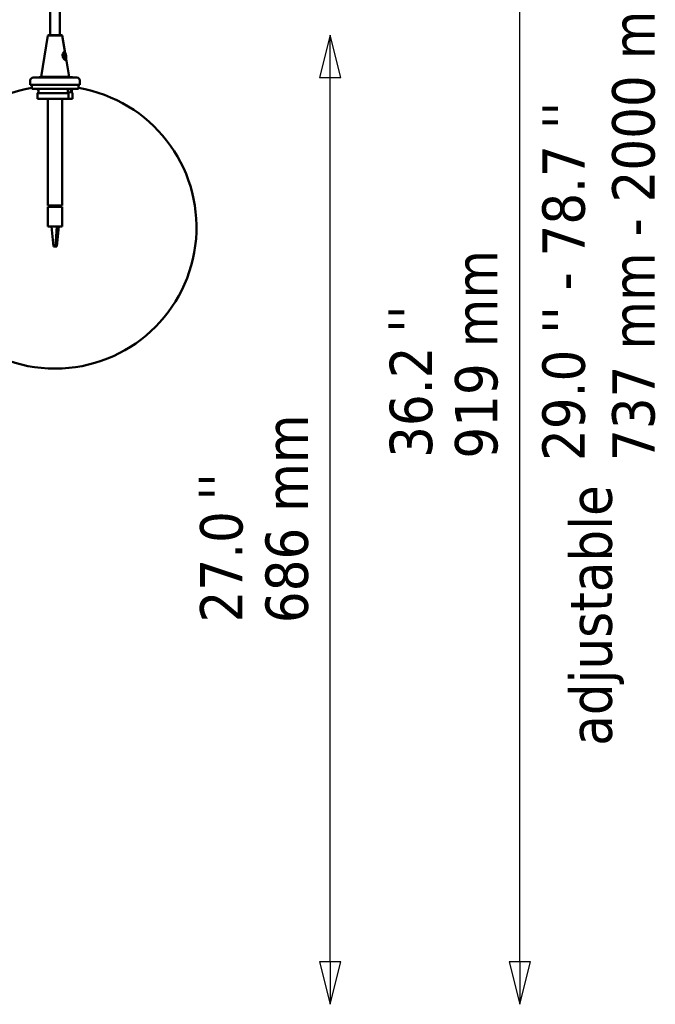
# Model space of a CAD drawing. Header units: millimetres. Extents: x 118 to 2000, y 588 to 2805.
# Tile 7 of 8: x 1550 to 2000, y 1706 to 2403. Entities that reach past the tile are written whole.
import ezdxf

# ---------------------------------------------------------------- set-up
doc = ezdxf.new("R2010")
doc.units = ezdxf.units.MM
doc.header["$LTSCALE"] = 10
for name, color, linetype, lineweight in [('Symbol (ISO)', 7, 'Continuous', 25), ('Widoczne (ISO)', 7, 'Continuous', 50), ('Wymiar (ISO)', 7, 'Continuous', 25)]:
    doc.layers.add(name, color=color, linetype=linetype, lineweight=lineweight)
doc.styles.add('Tekst notatki (ISO)', font='tahoma.ttf')

msp = doc.modelspace()

# ---------------------------------------------------------------- linework, layer by layer
at = {"layer": 'Widoczne (ISO)', "linetype": 'Continuous', "lineweight": 50}
for p, q in [((1571.72, 2573.64), (1571.72, 2391.64)), ((1578.72, 2573.64), (1578.72, 2391.64)), ((1570.17, 2391.34), (1565.32, 2362.24)), ((1570.52, 2391.64), (1570.17, 2391.34)), ((1580.27, 2391.34), (1570.17, 2391.34)), ((1570.52, 2391.64), (1579.92, 2391.64)), ((1579.92, 2391.64), (1580.27, 2391.34)), ((1580.27, 2391.34), (1582.33, 2379)), ((1582.46, 2374.45), (1581.58, 2379.27)), ((1582.11, 2379.23), (1581.86, 2379.43)), ((1581.93, 2379.34), (1582.81, 2374.52)), ((1582.92, 2374.67), (1582.75, 2374.38)), ((1583.02, 2374.87), (1585.12, 2362.24)), ((1557.72, 2356.64), (1557.72, 2359.64)), ((1592.72, 2356.64), (1557.72, 2356.64)), ((1558.72, 2353.64), (1558.72, 2356.64)), ((1590.72, 2361.64), (1559.72, 2361.64)), ((1563.97, 2361.84), (1565.32, 2361.84)), ((1563.97, 2361.84), (1563.97, 2361.64)), ((1565.32, 2362.24), (1585.12, 2362.24)), ((1565.32, 2361.74), (1565.32, 2362.24)), ((1565.32, 2361.74), (1571.38, 2361.74)), ((1565.42, 2361.64), (1565.32, 2361.74)), ((1571.38, 2361.84), (1576.88, 2361.84)), ((1571.38, 2361.84), (1571.38, 2361.64)), ((1576.88, 2361.84), (1576.88, 2361.64)), ((1576.88, 2361.74), (1585.12, 2361.74)), ((1585.02, 2361.64), (1585.12, 2361.74)), ((1585.12, 2361.74), (1585.12, 2362.24)), ((1585.12, 2361.84), (1587.56, 2361.84)), ((1587.56, 2361.84), (1587.56, 2361.64)), ((1591.72, 2353.64), (1591.72, 2356.64)), ((1592.72, 2356.64), (1592.72, 2359.64)), ((1591.72, 2353.64), (1558.72, 2353.64)), ((1562.61, 2353.64), (1562.61, 2353.03)), ((1562.86, 2350.64), (1562.86, 2346.64)), ((1584.74, 2350.64), (1562.86, 2350.64)), ((1563.45, 2353.64), (1584.34, 2353.64)), ((1563.45, 2350.78), (1563.45, 2353.64)), ((1584.34, 2350.78), (1584.34, 2353.64)), ((1584.74, 2346.64), (1584.74, 2350.64)), ((1586.31, 2353.64), (1586.31, 2351.36)), ((1586.99, 2351.13), (1586.99, 2353.64)), ((1587.58, 2350.64), (1587.58, 2346.64)), ((1587.83, 2353.64), (1587.83, 2353.03)), ((1584.74, 2346.64), (1562.86, 2346.64)), ((1570.22, 2346.64), (1570.22, 2271.14)), ((1580.22, 2346.64), (1580.22, 2271.14)), ((1587.58, 2346.64), (1584.74, 2346.64)), ((1570.22, 2271.14), (1580.22, 2271.14)), ((1580.22, 2270.14), (1570.22, 2270.14)), ((1570.22, 2270.14), (1570.22, 2256.14)), ((1571.05, 2270.14), (1571.05, 2271.14)), ((1573.21, 2271.14), (1573.21, 2270.14)), ((1576.05, 2270.14), (1576.05, 2271.14)), ((1578.97, 2271.14), (1578.97, 2270.14)), ((1579.39, 2270.14), (1579.39, 2271.14)), ((1580.22, 2270.14), (1580.22, 2256.14)), ((1570.22, 2256.14), (1572.59, 2256.14)), ((1572.59, 2256.14), (1576.55, 2256.14)), ((1574.05, 2242.14), (1572.59, 2256.14)), ((1575.54, 2242.14), (1576.55, 2256.14)), ((1576.39, 2242.14), (1577.85, 2256.14)), ((1576.55, 2256.14), (1580.22, 2256.14)), ((1575.54, 2242.14), (1574.05, 2242.14)), ((1575.69, 2242.14), (1575.54, 2242.14)), ((1576.23, 2242.14), (1575.69, 2242.14)), ((1576.39, 2242.14), (1576.23, 2242.14)), ((1575.11, 2155.65), (1575.33, 2155.65)), ((1575.11, 2155.65), (1575.33, 2155.65))]:
    msp.add_line(p, q, dxfattribs=at)
for centre, radius, start, end in [((1559.72, 2359.64), 2, 90, 180), ((1590.72, 2359.64), 2, 0, 90), ((1575.11, 2255.65), 100, 99.43291, 270), ((1562.41, 2353.03), 0.2, 277.43076, 0), ((1575.33, 2255.65), 100, 270, 80.56709), ((1578.29, 2251.69), 100, 85.41533, 85.70424), ((1588.03, 2353.03), 0.2, 180, 262.56924), ((1575.11, 2255.65), 100, 270, 270.06345), ((1575.33, 2255.65), 100, 269.93655, 270)]:
    msp.add_arc(centre, radius, start, end, dxfattribs=at)
for centre, major_axis, start_param, end_param in [((1581.73, 2376.81), (0.53, -2.95), 4.171089, 5.067709), ((1582.2, 2376.89), (0.44, -2.46), 3.355509, 6.094386), ((1582.2, 2376.89), (-0.44, 2.46), 3.355509, 6.094386)]:
    msp.add_ellipse(centre, major_axis=major_axis, ratio=0.349255, start_param=start_param, end_param=end_param, dxfattribs=at)
for points, knots in [([(1582.29, 2379.04), (1582.28, 2379.11), (1582.26, 2379.17), (1582.17, 2379.45), (1582.08, 2379.63), (1581.82, 2379.84), (1581.66, 2379.84), (1581.27, 2379.59), (1581.05, 2379.31), (1580.8, 2378.79), (1580.72, 2378.58), (1580.67, 2378.35)], [-1.3048026, -1.3048026, -1.3048026, -1.3048026, -1.2816566, -1.2816566, -1.1890401, -1.1890401, -1.0764237, -1.0764237, -0.9535572, -0.9535572, -0.8903475, -0.8903475, -0.8903475, -0.8903475]), ([(1581.09, 2375.44), (1581.15, 2375.33), (1581.21, 2375.22), (1581.48, 2374.8), (1581.71, 2374.55), (1582.1, 2374.2), (1582.27, 2374.09), (1582.5, 2373.99), (1582.58, 2373.97), (1582.65, 2373.97)], [-0.6446041, -0.6446041, -0.6446041, -0.6446041, -0.6130199, -0.6130199, -0.5124691, -0.5124691, -0.4351224, -0.4351224, -0.3867806, -0.3867806, -0.3867806, -0.3867806]), ([(1582.65, 2373.97), (1582.74, 2373.97), (1582.82, 2374.01), (1582.95, 2374.16), (1582.99, 2374.31), (1583.01, 2374.61), (1583, 2374.71), (1583, 2374.81)], [-1.8804602, -1.8804602, -1.8804602, -1.8804602, -1.8174362, -1.8174362, -1.7291563, -1.7291563, -1.6896076, -1.6896076, -1.6896076, -1.6896076]), ([(1563.45, 2351.13), (1563.32, 2351.06), (1563.19, 2350.96), (1563, 2350.78), (1562.93, 2350.71), (1562.86, 2350.64)], [30.8070825, 30.8070825, 30.8070825, 30.8070825, 31.1583103, 31.1583103, 31.3405892, 31.3405892, 31.3405892, 31.3405892]), ([(1584.74, 2350.64), (1584.81, 2350.71), (1584.88, 2350.78), (1585.36, 2351.22), (1585.77, 2351.37), (1586.55, 2351.37), (1586.96, 2351.22), (1587.44, 2350.78), (1587.51, 2350.71), (1587.58, 2350.64)], [28.725417, 28.725417, 28.725417, 28.725417, 28.907696, 28.907696, 30.033003, 30.033003, 31.15831, 31.15831, 31.340589, 31.340589, 31.340589, 31.340589])]:
    msp.add_open_spline(points, degree=3, knots=knots, dxfattribs=at)
for points, weights in [([(1581.58, 2379.27), (1581.45, 2379.36), (1581.31, 2379.47)], [1, 1.0022273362, 1.00214849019]), ([(1581.67, 2379.53), (1581.8, 2379.43), (1581.93, 2379.34)], [1.00215005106, 1.00210177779, 1]), ([(1582.29, 2374.18), (1582.38, 2374.32), (1582.46, 2374.45)], [1.00214989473, 1.00209848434, 1]), ([(1582.81, 2374.52), (1582.72, 2374.38), (1582.63, 2374.23)], [1, 1.00220976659, 1.00214959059])]:
    msp.add_rational_spline(points, weights, degree=2, dxfattribs=at)
at = {"layer": 'Wymiar (ISO)'}
for p, q in [((1904.14, 1735.65), (1904.14, 2595.14)), ((1770, 2391.64), (1762.5, 2361.64)), ((1770, 2361.64), (1770, 2391.64)), ((1777.5, 2361.64), (1770, 2391.64)), ((1762.5, 2361.64), (1777.5, 2361.64)), ((1770, 1735.65), (1770, 2361.64)), ((1762.5, 1735.65), (1770, 1705.65)), ((1777.5, 1735.65), (1762.5, 1735.65)), ((1770, 1735.65), (1770, 1705.65)), ((1770, 1705.65), (1777.5, 1735.65)), ((1896.64, 1735.65), (1904.14, 1705.65)), ((1911.64, 1735.65), (1896.64, 1735.65)), ((1904.14, 1735.65), (1904.14, 1705.65)), ((1904.14, 1705.65), (1911.64, 1735.65))]:
    msp.add_line(p, q, dxfattribs=at)
at = {"layer": 'Wymiar (ISO)', "flags": 128}
for points in [[(1777.5, 2361.64), (1770, 2391.64), (1762.5, 2361.64), (1777.5, 2361.64)], [(1762.5, 1735.65), (1770, 1705.65), (1777.5, 1735.65), (1762.5, 1735.65)], [(1896.64, 1735.65), (1904.14, 1705.65), (1911.64, 1735.65), (1896.64, 1735.65)]]:
    msp.add_lwpolyline(points, dxfattribs=at)
at = {"layer": 'Wymiar (ISO)'}
for points in [[(1777.5, 2361.64), (1770, 2391.64), (1762.5, 2361.64), (1777.5, 2361.64)], [(1762.5, 1735.65), (1770, 1705.65), (1777.5, 1735.65), (1762.5, 1735.65)], [(1896.64, 1735.65), (1904.14, 1705.65), (1911.64, 1735.65), (1896.64, 1735.65)]]:
    msp.add_solid(points, dxfattribs=at)

# ---------------------------------------------------------------- texts
at = {"layer": 'Symbol (ISO)', "insert": (1920.15, 2090.25), "char_height": 30, "width": 362.6743, "attachment_point": 1, "rotation": 90, "line_spacing_factor": 0.987884, "style": 'Tekst notatki (ISO)'}
msp.add_mtext("\\fTahoma|b0|i0;29.0 '' - 78.7 '' \\P\\fTahoma|b0|i0;737 mm - 2000 mm", dxfattribs=at)
at = {"layer": 'Symbol (ISO)', "char_height": 30, "attachment_point": 1, "rotation": 90, "style": 'Tekst notatki (ISO)'}
for insert in [(1811.19, 2180.94), (1676.96, 2062.2)]:
    msp.add_mtext("\\fTahoma|b0|i0;''", dxfattribs=dict(at, insert=insert))
at = {"layer": 'Symbol (ISO)', "insert": (1939.34, 1888.63), "char_height": 30, "width": 186.9044, "attachment_point": 1, "rotation": 90, "style": 'Tekst notatki (ISO)'}
msp.add_mtext('\\fTahoma|b0|i0;adjustable', dxfattribs=at)
at = {"layer": 'Wymiar (ISO)', "char_height": 30, "attachment_point": 7, "rotation": 90, "style": 'Tekst notatki (ISO)'}
for s, insert in [('919 mm', (1888.9, 2091.89)), ('36.2', (1842.69, 2092.46)), ('686 mm', (1754.76, 1975.47)), ('27.0', (1708.45, 1975.95))]:
    msp.add_mtext(s, dxfattribs=dict(at, insert=insert))

doc.saveas('drawing.dxf')
